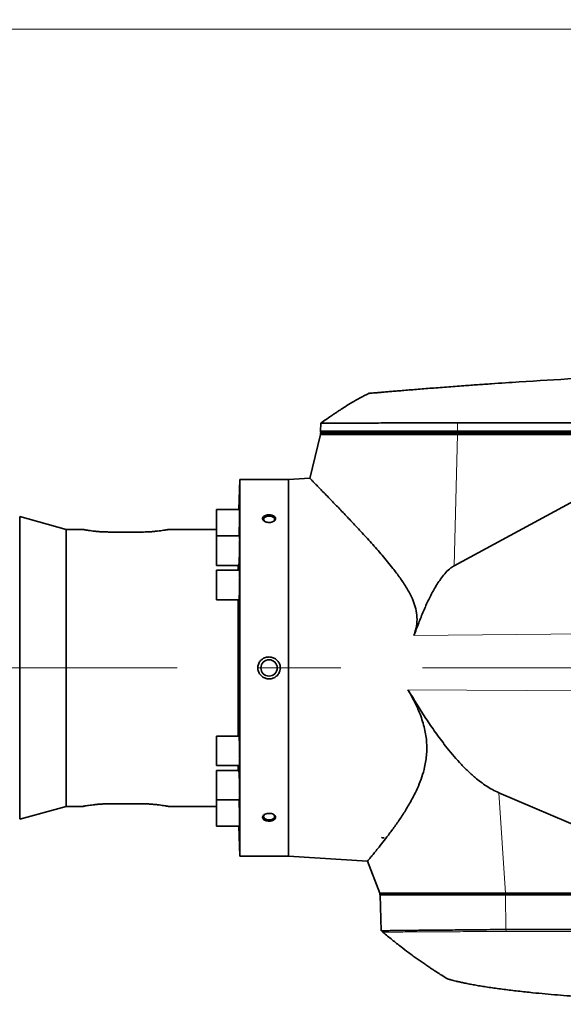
# Model space of a CAD drawing. Header units: millimetres. Extents: x 0 to 12429, y 0 to 8400.
# Tile 76 of 133: x 7885 to 8222, y 1412 to 2023. Entities that reach past the tile are written whole.
import ezdxf

# ---------------------------------------------------------------- set-up
doc = ezdxf.new("R2010")
doc.units = ezdxf.units.MM
doc.header["$LTSCALE"] = 20
doc.linetypes.add('CENTERX2', pattern=[20.32, 12.7, -2.54, 2.54, -2.54])
doc.styles.add('SLDTEXTSTYLE0', font='TXT', dxfattribs={"width": 0.605})
doc.dimstyles.new('SLDDIMSTYLE0', dxfattribs={"dimtxt": 70, "dimasz": 70, "dimexe": 0, "dimexo": 0.0625, "dimgap": 17.5, "dimtad": 0, "dimtih": 1, "dimtoh": 1, "dimdec": 1, "dimrnd": 1e-09, "dimzin": 12, "dimdsep": 46, "dimtxsty": 'SLDTEXTSTYLE0', "dimsah": 1, "dimcen": 0, "dimadec": 0, "dimazin": 3, "dimtfac": 1, "dimtofl": 0, "dimtmove": 0, "dimatfit": 3, "dimfxl": 1, "dimfrac": 2, "dimtolj": 1, "dimtzin": 12, "dimarcsym": 0})

# ---------------------------------------------------------------- blocks, each defined once
blk = doc.blocks.new('_D')
at = {"color": 7, "linetype": 'Continuous', "lineweight": 0}
for p, q in [((7527.73, 1886.63), (7754.45, 2017.53)), ((7754.45, 2017.53), (8773.5, 2017.53)), ((7067, 1620.63), (7527.73, 1886.63))]:
    blk.add_line(p, q, dxfattribs=at)
at = {"color": 7, "linetype": 'Continuous', "lineweight": 18}
blk.add_solid([(7527.73, 1886.63), (7593.35, 1912.97), (7583.35, 1930.29)], dxfattribs=at)
at = {"color": 7, "linetype": 'Continuous', "lineweight": 18, "char_height": 70, "attachment_point": 1, "style": 'SLDTEXTSTYLE0'}
for s, insert in [('R532', (7784.45, 2322.62)), ('Smallest circumscribed', (7784.45, 2215.19)), ('radius axis 1 front side.', (7784.45, 2107.76))]:
    blk.add_mtext(s, dxfattribs=dict(at, insert=insert))

msp = doc.modelspace()

# ---------------------------------------------------------------- linework, layer by layer
at = {"color": 7, "linetype": 'Continuous', "lineweight": 35}
for p, q in [((8071.716532, 1772.780407), (8071.53653, 1767.625819)), ((8071.501609, 1765.625819), (8064.813128, 1738.395201)), ((8071.501609, 1766.625819), (8071.501609, 1765.625819)), ((8156.571405, 1766.625819), (8071.501609, 1766.625819)), ((8071.501609, 1765.625819), (8156.571405, 1765.625819)), ((8071.53653, 1767.625819), (8071.606457, 1766.625819)), ((8071.53653, 1767.625819), (8156.592531, 1767.625819)), ((8303.286716, 1764.668805), (8154.479462, 1684.146897)), ((8304.238337, 1766.625819), (8156.571405, 1766.625819)), ((8156.571405, 1765.625819), (8304.479836, 1765.625819)), ((8156.592531, 1767.625819), (8299.30231, 1767.625819)), ((8021.414308, 1737.625819), (8020.763057, 1718.976435)), ((8051.501609, 1737.625819), (8021.414308, 1737.625819)), ((8021.414308, 1503.625819), (8021.414308, 1737.625819)), ((8064.882662, 1738.444239), (8051.501609, 1737.625819)), ((8051.501609, 1737.625819), (8051.501609, 1503.625819)), ((7913.501609, 1706.625819), (7884.654541, 1714.625819)), ((7884.654541, 1526.625819), (7884.654541, 1714.625819)), ((8021.244942, 1718.976435), (8006.914308, 1718.976435)), ((8006.914308, 1718.976435), (8006.914308, 1702.607817)), ((7924.18845, 1706.625819), (7913.501609, 1706.625819)), ((7913.501609, 1534.625819), (7913.501609, 1706.625819)), ((7960.501609, 1705.069816), (7940.501609, 1705.069816)), ((8006.914308, 1706.625819), (7976.814769, 1706.625819)), ((8021.244942, 1702.607817), (8006.914308, 1702.607817)), ((8006.914308, 1702.607817), (8006.914308, 1684.307817)), ((8006.914308, 1684.307817), (8020.707288, 1684.307817)), ((8020.331764, 1681.275819), (8020.331764, 1684.307817)), ((8021.093531, 1681.275819), (8006.914308, 1681.275819)), ((8006.914308, 1681.275819), (8006.914308, 1662.975819)), ((8006.914308, 1662.975819), (8020.776932, 1662.975819)), ((8020.331764, 1578.275819), (8020.331764, 1662.975819)), ((8020.778722, 1578.275819), (8006.914308, 1578.275819)), ((8006.914308, 1578.275819), (8006.914308, 1559.975819)), ((8006.914308, 1559.975819), (8021.244942, 1559.975819)), ((8020.709904, 1556.94382), (8006.914308, 1556.94382)), ((8006.914308, 1556.94382), (8006.914308, 1538.64382)), ((8020.331764, 1556.94382), (8020.331764, 1559.975819)), ((8182.144215, 1543.074799), (8327.305358, 1480.829639)), ((7960.501609, 1536.181821), (7940.501609, 1536.181821)), ((8006.914308, 1538.64382), (8021.244942, 1538.64382)), ((8006.914308, 1538.64382), (8006.914308, 1522.275202)), ((7884.654541, 1526.625819), (7913.501609, 1534.625819)), ((7913.501609, 1534.625819), (7924.18845, 1534.625819)), ((7976.814769, 1534.625819), (8006.914308, 1534.625819)), ((8006.914308, 1522.275202), (8021.244942, 1522.275202)), ((8020.763057, 1522.275202), (8021.414308, 1503.625819)), ((8109.552131, 1515.220988), (8110.912786, 1515.125819)), ((8109.552131, 1515.125819), (8109.552131, 1515.220988)), ((8109.552131, 1515.220988), (8109.635353, 1515.125819)), ((8109.635353, 1515.125819), (8109.552131, 1515.125819)), ((8109.635353, 1515.125819), (8110.912786, 1515.125819)), ((8021.414308, 1503.625819), (8051.501609, 1503.625819)), ((8051.501609, 1503.625819), (8100.68386, 1500.617703)), ((8100.609451, 1500.664576), (8108.301609, 1480.625819)), ((8108.301609, 1480.625819), (8108.301609, 1479.625819)), ((8186.407265, 1480.625819), (8108.301609, 1480.625819)), ((8328.442577, 1480.625819), (8186.407265, 1480.625819)), ((8186.407265, 1479.625819), (8108.301609, 1479.625819)), ((8108.406372, 1479.625819), (8109.185267, 1457.321192)), ((8442.426846, 1479.625819), (8186.407265, 1479.625819)), ((8186.554015, 1458.080631), (8186.568121, 1458.08047))]:
    msp.add_line(p, q, dxfattribs=at)
at = {"color": 8, "linetype": 'Continuous', "lineweight": 18}
for p, q in [((8156.611515, 1772.835983), (8156.592531, 1767.625819)), ((8154.479462, 1684.146897), (8156.571405, 1765.625819)), ((8156.571405, 1766.625819), (8156.571405, 1765.625819)), ((8156.592531, 1767.625819), (8156.599827, 1766.625819)), ((8279.503221, 1642.238006), (8129.467493, 1640.723434)), ((8278.755598, 1606.034597), (8125.743844, 1607.07779)), ((8182.144215, 1543.074799), (8186.407265, 1480.625819)), ((8186.407265, 1479.625819), (8186.407265, 1480.625819)), ((8186.554015, 1458.080631), (8186.420171, 1479.625819)), ((8186.73915, 1456.915165), (8186.568121, 1458.08047))]:
    msp.add_line(p, q, dxfattribs=at)
at = {"color": 7, "linetype": 'CENTERX2', "lineweight": 18}
msp.add_line((8795.205996, 1620.625819), (7067.001609, 1620.625819), dxfattribs=at)
at = {"color": 7, "linetype": 'Continuous', "lineweight": 35, "flags": 128}
for points in [[(8299.321179, 1772.804222), (8225.30737, 1772.821904), (8156.611515, 1772.835983)], [(8042.014575, 1711.558129), (8042.347975, 1711.820246), (8042.79757, 1712.44421), (8042.889997, 1713.123235), (8042.615239, 1713.783738), (8042.003071, 1714.354143), (8041.119831, 1714.772638), (8040.061231, 1714.993873), (8038.941988, 1714.993873), (8037.883388, 1714.772638), (8037.000148, 1714.354143), (8036.38798, 1713.783738), (8036.113222, 1713.123235), (8036.205649, 1712.44421), (8036.655243, 1711.820246), (8037.321339, 1711.364109)], [(8037.321339, 1529.887528), (8037.000148, 1529.701153), (8036.38798, 1529.130748), (8036.113222, 1528.470245), (8036.205649, 1527.79122), (8036.655243, 1527.167256), (8037.413286, 1526.665969), (8038.397631, 1526.341682), (8039.501609, 1526.229535)], [(8039.501609, 1526.229535), (8040.605588, 1526.341682), (8041.589933, 1526.665969), (8042.347975, 1527.167256), (8042.79757, 1527.79122), (8042.889997, 1528.470245), (8042.615239, 1529.130748), (8042.003071, 1529.701153), (8041.905563, 1529.763013)], [(8109.229691, 1457.284196), (8109.575977, 1456.990069), (8110.215815, 1456.446606)]]:
    msp.add_lwpolyline(points, dxfattribs=at)
at = {"color": 7, "linetype": 'Continuous', "lineweight": 35}
msp.add_circle((8039.501609, 1620.625819), 5.1, dxfattribs=at)
for points, knots in [([(8452.501609, 1806.625819), (8427.693463, 1806.492605), (8378.07717, 1806.226177), (8303.678654, 1804.070258), (8242.610897, 1801.246663), (8200.606924, 1798.715466), (8180.500551, 1797.374312), (8170.447904, 1796.670961), (8164.702083, 1796.259588), (8160.032755, 1795.920226), (8155.028175, 1795.550372), (8149.692447, 1795.148864), (8144.413257, 1794.744524), (8139.305846, 1794.346569), (8134.428887, 1793.960419), (8129.787095, 1793.587352), (8125.352668, 1793.225855), (8121.227174, 1792.885027), (8117.454608, 1792.569592), (8114.034683, 1792.280558), (8110.94959, 1792.017274), (8108.27929, 1791.787421), (8106.043537, 1791.59359), (8104.238819, 1791.436214), (8102.850492, 1791.31458), (8101.955077, 1791.235873), (8101.516507, 1791.197246), (8101.547419, 1791.199968), (8101.557889, 1791.200891)], [0, 0, 0, 0, 0.1915713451, 0.3831426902, 0.5747140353, 0.6636307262, 0.7080920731, 0.7303231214, 0.7414514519, 0.7525726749, 0.7664979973, 0.7805199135, 0.7948464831, 0.8092782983, 0.8232036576, 0.8372256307, 0.8515529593, 0.8659859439, 0.8799010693, 0.8939134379, 0.9082328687, 0.9226586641, 0.9365215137, 0.9504810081, 0.9647464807, 0.9791183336, 0.9929277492, 1, 1, 1, 1]), ([(8101.653204, 1791.267528), (8099.749306, 1790.322941), (8096.12025, 1788.522445), (8091.201503, 1785.664516), (8087.085861, 1783.133746), (8084.040616, 1781.175793), (8081.825213, 1779.718648), (8079.923115, 1778.449242), (8077.658684, 1776.914964), (8074.871793, 1774.996851), (8072.845712, 1773.570928), (8071.770203, 1772.814002)], [0, 0, 0, 0, 0.1812849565, 0.3455506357, 0.4851135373, 0.5935106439, 0.6544203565, 0.7113523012, 0.7886168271, 0.8877910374, 1, 1, 1, 1]), ([(8156.611515, 1772.835983), (8154.005907, 1772.834135), (8148.794692, 1772.830439), (8141.043608, 1772.825092), (8133.395227, 1772.819494), (8125.986834, 1772.814275), (8118.937314, 1772.809174), (8112.217888, 1772.804536), (8105.823179, 1772.800071), (8099.865771, 1772.795992), (8094.439435, 1772.792352), (8089.513033, 1772.78897), (8085.09174, 1772.786155), (8081.257342, 1772.783521), (8078.065225, 1772.781628), (8075.489539, 1772.779812), (8073.531306, 1772.778736), (8072.284913, 1772.777811), (8071.709027, 1772.777592), (8071.776298, 1772.777631), (8071.795692, 1772.777643)], [0, 0, 0, 0, 0.0566978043, 0.1133956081, 0.1717406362, 0.2300856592, 0.2867827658, 0.3434798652, 0.4018241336, 0.4601683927, 0.5168653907, 0.5735623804, 0.6319065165, 0.6902506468, 0.746948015, 0.8036453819, 0.8619899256, 0.920334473, 0.9770320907, 1, 1, 1, 1]), ([(8064.886768, 1738.377109), (8064.867723, 1738.396484), (8064.786744, 1738.478868), (8065.168408, 1738.09057), (8065.967604, 1737.27676), (8067.273732, 1735.945557), (8069.002484, 1734.180471), (8071.11929, 1732.014559), (8073.589753, 1729.47941), (8076.412107, 1726.573008), (8080.061911, 1722.796834), (8084.663172, 1718.005272), (8090.356226, 1712.004108), (8096.501393, 1705.42782), (8102.999014, 1698.287447), (8109.703286, 1690.680762), (8115.696572, 1683.389535), (8120.885944, 1676.596093), (8125.084962, 1670.332259), (8128.270749, 1664.316234), (8130.392012, 1658.646769), (8131.430533, 1653.478404), (8131.409003, 1648.042327), (8130.523365, 1643.776301), (8129.688348, 1641.361998), (8129.467493, 1640.723434)], [0, 0, 0, 0, 0.0127482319, 0.0542065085, 0.0956662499, 0.1383388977, 0.1810150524, 0.2226003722, 0.2641894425, 0.306656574, 0.3491275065, 0.4121175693, 0.475121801, 0.5398867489, 0.6046614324, 0.6698182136, 0.7349725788, 0.7796286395, 0.8243055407, 0.8688010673, 0.8983020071, 0.9284486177, 0.9580443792, 0.9889030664, 1, 1, 1, 1]), ([(8020.816769, 1702.607817), (8020.81906, 1702.643154), (8020.853331, 1703.171881), (8020.931719, 1704.991205), (8021.036951, 1707.819794), (8021.130254, 1710.970889), (8021.200226, 1713.961717), (8021.241666, 1716.512339), (8021.248047, 1718.230613), (8021.233534, 1719.036898), (8021.20819, 1718.900152), (8021.202455, 1718.869214)], [0, 0, 0, 0, 0.0097296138, 0.1455778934, 0.2814735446, 0.4173617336, 0.5531975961, 0.688961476, 0.8246621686, 0.9603308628, 1, 1, 1, 1]), ([(8036.442105, 1714.991249), (8036.208435, 1714.800546), (8035.712915, 1714.396145), (8035.41535, 1713.627859), (8035.539306, 1712.814891), (8036.101529, 1712.061708), (8037.034489, 1711.453308), (8038.248478, 1711.060161), (8039.616714, 1710.93736), (8040.983543, 1711.108973), (8042.182937, 1711.557088), (8043.0679, 1712.221258), (8043.53787, 1713.0117), (8043.551699, 1713.830544), (8043.121172, 1714.58943), (8042.296096, 1715.215333), (8041.158503, 1715.648147), (8039.821681, 1715.842481), (8038.441415, 1715.767858), (8037.259087, 1715.466773), (8036.686995, 1715.133787), (8036.442105, 1714.991249)], [0, 0, 0, 0, 0.0474216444, 0.10056188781, 0.15306328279, 0.20540848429, 0.2582023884, 0.31181974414, 0.36626042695, 0.42118999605, 0.47609023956, 0.53043998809, 0.58391941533, 0.63659335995, 0.68891890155, 0.74151643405, 0.79485747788, 0.84906292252, 0.90388991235, 0.95885902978, 1, 1, 1, 1]), ([(7940.501609, 1705.069816), (7939.600939, 1705.078146), (7937.773266, 1705.095049), (7935.121785, 1705.227251), (7932.600166, 1705.423512), (7930.315342, 1705.667023), (7928.289221, 1705.933074), (7926.618836, 1706.188035), (7925.318475, 1706.408508), (7924.498394, 1706.55733), (7924.118449, 1706.628879), (7924.173832, 1706.618471), (7924.18845, 1706.615723)], [0, 0, 0, 0, 0.1051256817, 0.2133246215, 0.3184459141, 0.4265598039, 0.532691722, 0.6418804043, 0.7482628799, 0.8578287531, 0.9624726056, 1, 1, 1, 1]), ([(7976.814769, 1706.615723), (7976.81665, 1706.616061), (7976.821295, 1706.616895), (7976.31277, 1706.521826), (7975.383023, 1706.355788), (7974.019707, 1706.129885), (7972.295252, 1705.874367), (7970.215162, 1705.611683), (7967.862882, 1705.374716), (7965.271284, 1705.190144), (7962.790522, 1705.085927), (7961.176649, 1705.074568), (7960.501609, 1705.069816)], [0, 0, 0, 0, 0.0702440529, 0.1734101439, 0.2795320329, 0.3834427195, 0.4902574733, 0.5961227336, 0.7050161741, 0.811509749, 0.9211596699, 1, 1, 1, 1]), ([(8020.707288, 1684.316227), (8020.707659, 1684.31343), (8020.730371, 1684.142006), (8020.800588, 1684.753153), (8020.905386, 1686.187853), (8021.01419, 1688.565618), (8021.110864, 1691.46284), (8021.186922, 1694.59524), (8021.234767, 1697.590673), (8021.250832, 1700.140086), (8021.231436, 1701.859954), (8021.197329, 1702.667529), (8021.163284, 1702.531182), (8021.155544, 1702.500182)], [0, 0, 0, 0, 0.0017810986, 0.1091519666, 0.2165944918, 0.3240833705, 0.4315760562, 0.5390338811, 0.6464362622, 0.7537852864, 0.8611023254, 0.9684195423, 1, 1, 1, 1]), ([(8154.479462, 1684.146897), (8153.748709, 1683.695927), (8151.82385, 1682.508037), (8149.184548, 1679.931631), (8145.791904, 1675.703183), (8142.179517, 1670.098366), (8138.524048, 1663.110367), (8135.342279, 1655.892712), (8132.336292, 1648.420656), (8130.443489, 1643.342111), (8129.467493, 1640.723434)], [0, 0, 0, 0, 0.0502421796, 0.1323417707, 0.2146956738, 0.3691504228, 0.5241215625, 0.6796227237, 0.8348021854, 1, 1, 1, 1]), ([(8020.776932, 1662.983174), (8020.777354, 1662.980727), (8020.806934, 1662.809143), (8020.882706, 1663.419469), (8020.989816, 1664.852772), (8021.090668, 1667.230084), (8021.171942, 1670.126666), (8021.226763, 1673.258379), (8021.249862, 1676.253545), (8021.239757, 1678.803526), (8021.195638, 1680.525266), (8021.143699, 1681.334686), (8021.102867, 1681.198764), (8021.093531, 1681.167687)], [0, 0, 0, 0, 0.0015544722, 0.1089824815, 0.216464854, 0.3239609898, 0.4314297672, 0.5388457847, 0.646206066, 0.7535282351, 0.860842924, 0.9681832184, 1, 1, 1, 1]), ([(8046.501609, 1620.625819), (8046.498739, 1620.767355), (8046.480873, 1621.6483), (8046.088129, 1623.261911), (8044.867095, 1625.183176), (8043.054777, 1626.632662), (8040.820263, 1627.440144), (8038.396273, 1627.480472), (8036.249178, 1626.77072), (8034.520437, 1625.533647), (8033.230574, 1623.890585), (8032.579132, 1622.139135), (8032.52075, 1620.999456), (8032.501609, 1620.625819)], [0, 0, 0, 0, 0.019666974, 0.1224106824, 0.2254995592, 0.3308113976, 0.4390845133, 0.5497659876, 0.6614401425, 0.7471487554, 0.8417617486, 0.9481224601, 1, 1, 1, 1]), ([(8032.501609, 1620.625819), (8032.521033, 1620.249233), (8032.578579, 1619.133557), (8033.233915, 1617.343067), (8034.649865, 1615.551642), (8036.61767, 1614.287696), (8038.940452, 1613.711907), (8041.364796, 1613.927553), (8043.593867, 1614.937309), (8045.320712, 1616.619075), (8046.336423, 1618.62013), (8046.451002, 1620.011341), (8046.501609, 1620.625819)], [0, 0, 0, 0, 0.052295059, 0.1549299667, 0.2585861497, 0.3648440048, 0.4740164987, 0.5852165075, 0.6968734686, 0.8072302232, 0.9148564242, 1, 1, 1, 1]), ([(8100.688585, 1500.694956), (8100.670816, 1500.673885), (8100.591213, 1500.579489), (8101.025306, 1501.093683), (8101.919943, 1502.156362), (8103.221744, 1503.715139), (8104.922694, 1505.77221), (8107.185996, 1508.551506), (8110.06547, 1512.159652), (8113.6058, 1516.750947), (8117.506536, 1522.034925), (8121.622411, 1527.991724), (8125.7825, 1534.552616), (8129.357329, 1541.001111), (8132.25593, 1547.163454), (8134.456165, 1552.869765), (8135.985912, 1558.21575), (8136.912884, 1563.053457), (8137.393179, 1567.307823), (8137.512221, 1571.71822), (8137.241094, 1576.212539), (8136.570603, 1580.707279), (8135.527533, 1585.207658), (8134.115688, 1589.720103), (8132.092421, 1594.929428), (8129.359252, 1600.760262), (8126.952279, 1604.966181), (8125.743844, 1607.07779)], [0, 0, 0, 0, 0.0147242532, 0.0659632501, 0.1098786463, 0.1537967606, 0.1988596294, 0.2439266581, 0.3009275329, 0.3579384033, 0.4165716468, 0.4752106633, 0.5334101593, 0.5915989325, 0.6317271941, 0.6718959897, 0.7119652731, 0.7377197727, 0.7634689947, 0.789956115, 0.8164403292, 0.8422308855, 0.8680243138, 0.894603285, 0.9211880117, 0.9604319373, 1, 1, 1, 1]), ([(8125.743844, 1607.07779), (8129.377949, 1601.092879), (8134.835854, 1592.104403), (8142.766795, 1580.52446), (8149.614695, 1571.292551), (8156.18236, 1563.428071), (8162.419676, 1556.970547), (8167.878665, 1551.97953), (8173.157953, 1547.97786), (8178.138072, 1544.935366), (8180.809027, 1543.694898), (8182.144215, 1543.074799)], [0, 0, 0, 0, 0.2430467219, 0.3650212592, 0.486978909, 0.6418181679, 0.7199882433, 0.7981331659, 0.8980310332, 0.9490266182, 1, 1, 1, 1]), ([(8021.095258, 1559.98273), (8021.095698, 1559.98043), (8021.128561, 1559.80857), (8021.177638, 1560.418818), (8021.230936, 1561.851414), (8021.25032, 1564.226653), (8021.236625, 1567.119923), (8021.190369, 1570.248966), (8021.115973, 1573.2439), (8021.019862, 1575.796371), (8020.913203, 1577.521949), (8020.827584, 1578.334271), (8020.787838, 1578.198369), (8020.778722, 1578.167199)], [0, 0, 0, 0, 0.0014575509, 0.1089220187, 0.2163323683, 0.3236879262, 0.4310080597, 0.538324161, 0.6456689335, 0.7530654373, 0.8605182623, 0.968009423, 1, 1, 1, 1]), ([(8021.157858, 1538.651772), (8021.158291, 1538.649127), (8021.186375, 1538.47737), (8021.220005, 1539.088551), (8021.249364, 1540.52274), (8021.242432, 1542.898335), (8021.203341, 1545.791752), (8021.134576, 1548.92093), (8021.04288, 1551.915968), (8020.936465, 1554.468211), (8020.829055, 1556.192398), (8020.74857, 1557.003165), (8020.717084, 1556.866779), (8020.709904, 1556.83568)], [0, 0, 0, 0, 0.0016803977, 0.1091032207, 0.2164694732, 0.3237946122, 0.4311082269, 0.5384437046, 0.645827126, 0.7532677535, 0.8607526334, 0.9682481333, 1, 1, 1, 1]), ([(7940.501609, 1536.181821), (7939.600939, 1536.173491), (7937.773266, 1536.156589), (7935.121785, 1536.024386), (7932.600166, 1535.828125), (7930.315342, 1535.584614), (7928.289221, 1535.318563), (7926.618836, 1535.063602), (7925.318475, 1534.843129), (7924.498394, 1534.694307), (7924.118449, 1534.622758), (7924.173832, 1534.633167), (7924.18845, 1534.635914)], [0, 0, 0, 0, 0.1051256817, 0.2133246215, 0.3184459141, 0.4265598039, 0.532691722, 0.6418804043, 0.7482628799, 0.8578287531, 0.9624726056, 1, 1, 1, 1]), ([(7976.814769, 1534.635914), (7976.81665, 1534.635576), (7976.821295, 1534.634742), (7976.31277, 1534.729811), (7975.383023, 1534.895849), (7974.019707, 1535.121752), (7972.295252, 1535.37727), (7970.215162, 1535.639955), (7967.862882, 1535.876922), (7965.271284, 1536.061493), (7962.790522, 1536.16571), (7961.176649, 1536.177069), (7960.501609, 1536.181821)], [0, 0, 0, 0, 0.0702440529, 0.1734101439, 0.2795320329, 0.3834427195, 0.4902574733, 0.5961227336, 0.7050161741, 0.811509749, 0.9211596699, 1, 1, 1, 1]), ([(8021.205189, 1522.284211), (8021.205567, 1522.281215), (8021.227213, 1522.109595), (8021.243611, 1522.721738), (8021.247445, 1524.157343), (8021.214572, 1526.534247), (8021.152209, 1529.425497), (8021.064623, 1532.565352), (8020.961523, 1535.522657), (8020.872625, 1537.665905), (8020.826692, 1538.430356), (8020.813866, 1538.64382)], [0, 0, 0, 0, 0.0023992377, 0.1374363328, 0.2724154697, 0.4073709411, 0.5423448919, 0.6773733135, 0.8124733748, 0.9476351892, 1, 1, 1, 1]), ([(8036.34234, 1526.331048), (8036.617397, 1526.161601), (8037.204243, 1525.800079), (8038.422956, 1525.488087), (8039.795349, 1525.407608), (8041.151251, 1525.599585), (8042.317243, 1526.044014), (8043.153254, 1526.693058), (8043.565463, 1527.470906), (8043.520429, 1528.289144), (8043.035558, 1529.059586), (8042.164986, 1529.700409), (8040.994365, 1530.138017), (8039.643543, 1530.313577), (8038.263939, 1530.196241), (8037.021559, 1529.795668), (8036.069717, 1529.165357), (8035.51721, 1528.390139), (8035.423039, 1527.571799), (8035.728673, 1526.857678), (8036.159956, 1526.487564), (8036.34234, 1526.331048)], [0, 0, 0, 0, 0.0474447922, 0.1012254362, 0.1557540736, 0.2107117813, 0.2655691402, 0.3198188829, 0.3731824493, 0.4257801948, 0.478107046, 0.5307809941, 0.5842358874, 0.6385425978, 0.6934188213, 0.7483670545, 0.8028521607, 0.8565010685, 0.9092997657, 0.9616442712, 1, 1, 1, 1]), ([(8109.263727, 1457.323931), (8109.255747, 1457.324399), (8109.234589, 1457.325638), (8109.928683, 1457.341974), (8111.266631, 1457.351535), (8113.273782, 1457.366074), (8115.914568, 1457.402469), (8119.209796, 1457.453405), (8123.107125, 1457.500352), (8127.540393, 1457.546258), (8132.448852, 1457.597962), (8137.858104, 1457.656416), (8143.706311, 1457.706112), (8149.979848, 1457.76397), (8156.627742, 1457.813737), (8163.621439, 1457.887172), (8170.971506, 1457.914903), (8178.617221, 1458.062234), (8183.908537, 1458.074499), (8186.554015, 1458.080631)], [0, 0, 0, 0, 0.0360363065, 0.0955465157, 0.1554699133, 0.2151862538, 0.2749026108, 0.3363520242, 0.3978014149, 0.4573364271, 0.5172848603, 0.5768020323, 0.6367325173, 0.6962496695, 0.7561799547, 0.8162521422, 0.8763240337, 0.9381662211, 1, 1, 1, 1]), ([(8110.221866, 1456.452123), (8112.135347, 1454.844372), (8115.833419, 1451.737167), (8121.141965, 1447.547877), (8125.518077, 1444.219674), (8128.883386, 1441.740819), (8131.498177, 1439.856551), (8133.920393, 1438.145199), (8136.33241, 1436.473946), (8138.592801, 1434.938217), (8140.768542, 1433.486251), (8143.105477, 1431.95145), (8146.046794, 1430.064952), (8148.518595, 1428.502616), (8150.027893, 1427.592489), (8150.276811, 1427.442388)], [0, 0, 0, 0, 0.1514418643, 0.2926828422, 0.4097363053, 0.4845945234, 0.5459587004, 0.6050400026, 0.6643124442, 0.7237773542, 0.7706357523, 0.8228198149, 0.8931982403, 0.9823859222, 1, 1, 1, 1]), ([(8186.568121, 1458.08047), (8189.854495, 1458.069135), (8196.427181, 1458.046467), (8206.285082, 1458.145058), (8219.430381, 1458.110201), (8235.861826, 1457.965655), (8262.152114, 1457.864279), (8295.014994, 1457.663844), (8334.45041, 1457.479598), (8367.313244, 1457.327176), (8393.603483, 1457.220743), (8410.034879, 1457.155856), (8423.095952, 1457.137503), (8432.786966, 1457.059892), (8439.191534, 1457.059545), (8442.39382, 1457.059371)], [0, 0, 0, 0, 0.0385379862, 0.07707524, 0.1156129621, 0.1926873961, 0.2697618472, 0.4239107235, 0.5780595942, 0.7322084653, 0.8092829, 0.8863573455, 0.924894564, 0.9624472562, 1, 1, 1, 1]), ([(8379.501609, 1411.625819), (8367.36014, 1411.675371), (8343.074595, 1411.774488), (8306.654761, 1412.593524), (8270.25192, 1413.968566), (8240.896431, 1415.663976), (8218.583348, 1417.390012), (8206.858348, 1418.467258), (8198.6982, 1419.316954), (8194.128529, 1419.821709), (8189.691293, 1420.342404), (8185.365432, 1420.882298), (8181.183898, 1421.438125), (8177.104481, 1422.01718), (8173.23063, 1422.606258), (8169.603725, 1423.197579), (8166.220978, 1423.789359), (8163.06725, 1424.382962), (8160.240419, 1424.956563), (8157.757212, 1425.498822), (8155.619108, 1426.000009), (8153.810399, 1426.454031), (8152.393375, 1426.833167), (8151.378471, 1427.118697), (8150.464684, 1427.386391), (8150.351954, 1427.421159), (8150.277802, 1427.444028)], [0, 0, 0, 0, 0.139205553, 0.2784409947, 0.4176480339, 0.5568583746, 0.6155378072, 0.6742289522, 0.6918584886, 0.7095868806, 0.7272261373, 0.744383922, 0.7616652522, 0.779319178, 0.7971029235, 0.814262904, 0.8315415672, 0.8492036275, 0.8670039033, 0.8839284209, 0.9009781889, 0.9184315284, 0.9360264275, 0.9522599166, 0.9685973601, 1, 1, 1, 1])]:
    msp.add_open_spline(points, degree=3, knots=knots, dxfattribs=at)
at = {"color": 8, "linetype": 'Continuous', "lineweight": 18}
for points, knots in [([(8110.217302, 1456.446632), (8110.216803, 1456.446626), (8110.00815, 1456.444249), (8110.729479, 1456.462525), (8112.477785, 1456.465049), (8115.600758, 1456.474748), (8119.855204, 1456.528772), (8125.242043, 1456.563014), (8131.675932, 1456.602769), (8139.070326, 1456.650633), (8147.323218, 1456.695594), (8155.57731, 1456.734619), (8163.548497, 1456.780276), (8171.043554, 1456.816935), (8178.781663, 1456.840243), (8184.083476, 1456.890161), (8186.73915, 1456.915165)], [0, 0, 0, 0, 0.0001998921, 0.0835378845, 0.1669991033, 0.2498897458, 0.3333008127, 0.416689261, 0.499582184, 0.5831036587, 0.666373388, 0.7492786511, 0.8119204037, 0.8746896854, 0.937232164, 1, 1, 1, 1]), ([(8186.73915, 1456.915165), (8200.952551, 1456.903598), (8229.379342, 1456.880464), (8272.020017, 1456.725786), (8314.660568, 1456.59739), (8357.301102, 1456.475971), (8399.941603, 1456.364069), (8428.368503, 1456.313736), (8442.581953, 1456.28857)], [0, 0, 0, 0, 0.1666667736, 0.3333334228, 0.5000000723, 0.666666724, 0.8333333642, 1, 1, 1, 1])]:
    msp.add_open_spline(points, degree=3, knots=knots, dxfattribs=at)

# ---------------------------------------------------------------- dimensions: what is measured, and where the dimension line sits
at = {"color": 7, "linetype": 'Continuous', "lineweight": 18}
dim = msp.add_radius_dim(center=(7067.001609, 1620.625819), mpoint=(7527.727124, 1886.625819), text='<>\\PSmallest circumscribed\\Pradius axis 1 front side.', dimstyle='SLDDIMSTYLE0', dxfattribs=at)
dim.commit()
dim.dimension.update_dxf_attribs({"geometry": '_D', "text_midpoint": (8278.974674, 2178.672372), "dimtype": 164})

doc.saveas('drawing.dxf')
